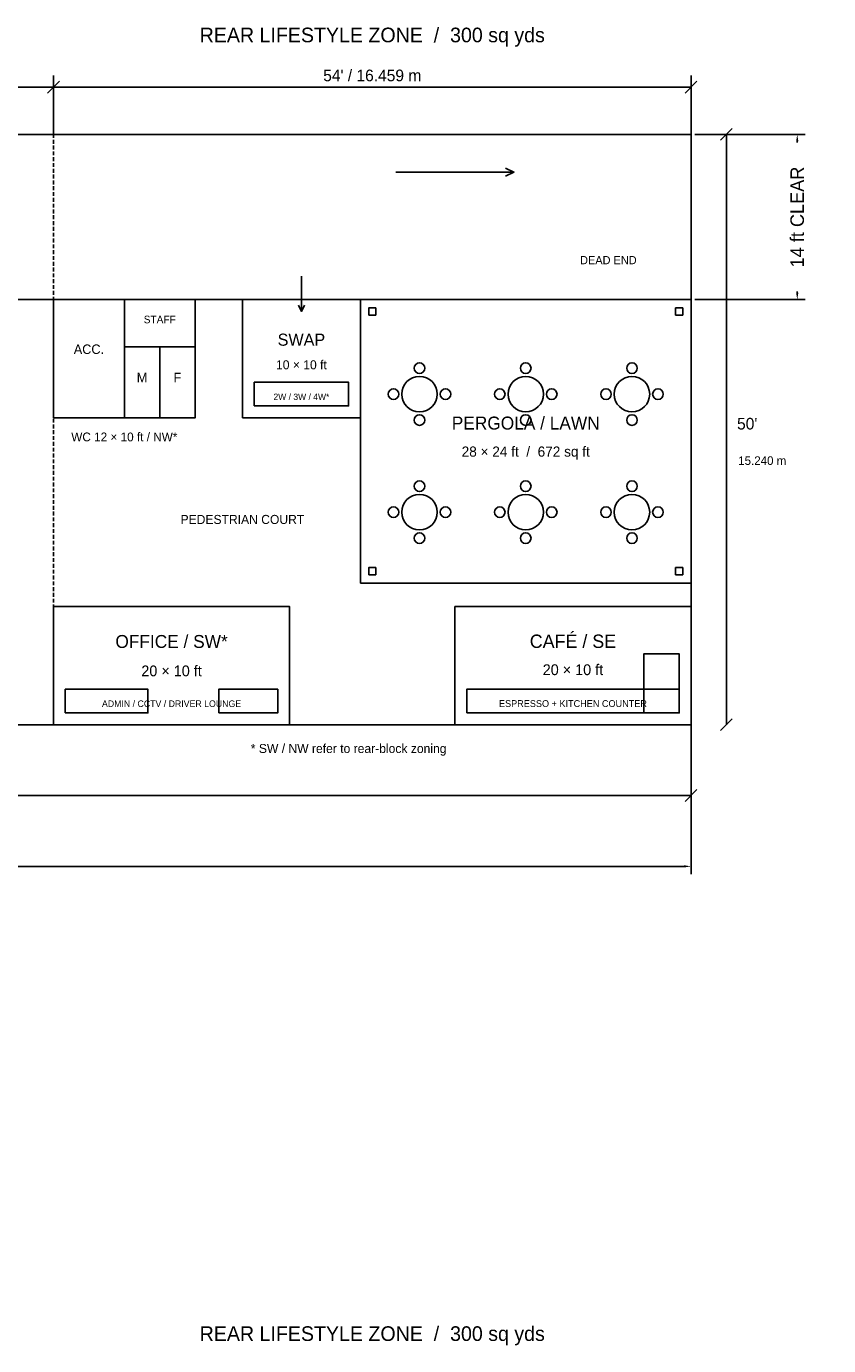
# Model space of a CAD drawing. Header units: millimetres. Extents: x -30480 to 47444, y -68489 to 20423.
# Tile 6 of 6: x 26732 to 47444, y -16031 to 18028. Entities that reach past the tile are written whole.
import ezdxf
from ezdxf.enums import TextEntityAlignment as Align

# ---------------------------------------------------------------- set-up
doc = ezdxf.new("R2010")
doc.units = ezdxf.units.MM
doc.linetypes.add('DASHED', pattern=[150, 100, -50])
for name, color, linetype, lineweight, true_color in [('DIMENSIONS', 8, 'Continuous', 25, 0x526765), ('DRIVEWAY_14FT', 4, 'Continuous', 25, 0x15796f), ('FURNITURE', 8, 'Continuous', 25, 0x526765), ('LANDSCAPE', 3, 'Continuous', 25, 0x63825c), ('PLOT_BOUNDARY', 7, 'Continuous', 25, 0x183335), ('REAR_CONTAINERS', 7, 'Continuous', 25, 0x183335), ('TEXT', 7, 'Continuous', 25, 0x183335)]:
    doc.layers.add(name, color=color, linetype=linetype, lineweight=lineweight, true_color=true_color)
doc.dimstyles.get("Standard").update_dxf_attribs({"dimtxt": 2.5, "dimasz": 2.5, "dimexe": 1.25, "dimexo": 0.625, "dimtad": 1, "dimcen": 2.5, "dimazin": 3, "dimtfac": 1, "dimtmove": 0, "dimatfit": 3})

# ---------------------------------------------------------------- blocks, each defined once
blk = doc.blocks.new('_CLOSEDFILLED')
at = {"color": 0, "linetype": 'BYBLOCK'}
blk.add_solid([(-1, 0.16), (0, 0), (-1, -0.16)], dxfattribs=at)
blk = doc.blocks.new('*D1')
for p, q in [((0, -100), (0, -3857.6)), ((43891.2, -100), (43891.2, -3857.6)), ((180, -3657.6), (18620.6, -3657.6)), ((25270.6, -3657.6), (43711.2, -3657.6))]:
    blk.add_line(p, q)
at = {"layer": 'Defpoints'}
for p in [(0, 0), (43891.2, 0), (0, -3657.6)]:
    blk.add_point(p, dxfattribs=at)
at = {"layer": 'DIMENSIONS', "xscale": 180, "yscale": 180, "rotation": 180}
blk.add_blockref('_CLOSEDFILLED', (0, -3657.6), dxfattribs=at)
at = {"layer": 'DIMENSIONS', "xscale": 180, "yscale": 180}
blk.add_blockref('_CLOSEDFILLED', (43891.2, -3657.6), dxfattribs=at)
at = {"layer": 'DIMENSIONS', "insert": (21945.6, -3657.6), "char_height": 350, "attachment_point": 5}
blk.add_mtext('144 ft / 43891.2 mm', dxfattribs=at)
blk = doc.blocks.new('*D3')
for p, q in [((43991.2, 15240), (46834.4, 15240)), ((46634.4, 15031.4), (46634.4, 15060)), ((43991.2, 10972.8), (46834.4, 10972.8)), ((46634.4, 11152.8), (46634.4, 11181.4))]:
    blk.add_line(p, q)
at = {"layer": 'Defpoints'}
for p in [(43891.2, 15240), (43891.2, 10972.8), (46634.4, 10972.8)]:
    blk.add_point(p, dxfattribs=at)
at = {"layer": 'DIMENSIONS', "xscale": 180, "yscale": 180}
for p, rotation in [((46634.4, 15240), 90), ((46634.4, 10972.8), 270)]:
    blk.add_blockref('_CLOSEDFILLED', p, dxfattribs=dict(at, rotation=rotation))
at = {"layer": 'DIMENSIONS', "insert": (46634.4, 13106.4), "char_height": 350, "attachment_point": 5, "rotation": 90}
blk.add_mtext('14 ft CLEAR', dxfattribs=at)

msp = doc.modelspace()

# ---------------------------------------------------------------- linework, layer by layer
at = {"layer": 'DIMENSIONS'}
for p, q in [((27432, 15240), (27432, 16764)), ((43891.2, 15240), (43891.2, 16764)), ((0, 16459.2), (27432, 16459.2)), ((27279.6, 16306.8), (27584.4, 16611.6)), ((27279.6, 16306.8), (27584.4, 16611.6)), ((27432, 16459.2), (43891.2, 16459.2)), ((43738.8, 16306.8), (44043.6, 16611.6)), ((44653.2, 15087.6), (44958, 15392.4)), ((44805.6, 0), (44805.6, 15240)), ((43891.2, 0), (43891.2, -2133.6)), ((44653.2, -152.4), (44958, 152.4)), ((43738.8, -1981.2), (44043.6, -1676.4)), ((0, -1828.8), (43891.2, -1828.8))]:
    msp.add_line(p, q, dxfattribs=at)
at = {"layer": 'DIMENSIONS', "linetype": 'DASHED'}
msp.add_line((27432, 0), (27432, 15240), dxfattribs=at)
at = {"layer": 'DRIVEWAY_14FT'}
for p, q in [((36271.2, 14264.64), (39319.2, 14264.64)), ((33832.8, 11582.4), (33832.8, 10668))]:
    msp.add_line(p, q, dxfattribs=at)
msp.add_lwpolyline([(0, 10972.8), (43891.2, 10972.8), (43891.2, 15240), (0, 15240)], close=True, dxfattribs=at)
for points in [[(39099.635, 14370.702), (39319.2, 14264.64), (39099.635, 14158.578)], [(33912.346, 10832.674), (33832.8, 10668), (33753.254, 10832.674)]]:
    msp.add_lwpolyline(points, dxfattribs=at)
at = {"layer": 'FURNITURE'}
for points in [[(27736.8, 304.8), (29870.4, 304.8), (29870.4, 914.4), (27736.8, 914.4)], [(31699.2, 304.8), (33223.2, 304.8), (33223.2, 914.4), (31699.2, 914.4)]]:
    msp.add_lwpolyline(points, close=True, dxfattribs=at)
for centre, radius in [((36880.8, 9204.96), 137.16), ((39624, 9204.96), 137.16), ((42367.2, 9204.96), 137.16), ((36880.8, 8534.4), 457.2), ((39624, 8534.4), 457.2), ((42367.2, 8534.4), 457.2), ((36210.24, 8534.4), 137.16), ((37551.36, 8534.4), 137.16), ((38953.44, 8534.4), 137.16), ((40294.56, 8534.4), 137.16), ((41696.64, 8534.4), 137.16), ((43037.76, 8534.4), 137.16), ((36880.8, 7863.84), 137.16), ((39624, 7863.84), 137.16), ((42367.2, 7863.84), 137.16), ((36880.8, 6156.96), 137.16), ((39624, 6156.96), 137.16), ((42367.2, 6156.96), 137.16), ((36880.8, 5486.4), 457.2), ((39624, 5486.4), 457.2), ((42367.2, 5486.4), 457.2), ((36210.24, 5486.4), 137.16), ((37551.36, 5486.4), 137.16), ((38953.44, 5486.4), 137.16), ((40294.56, 5486.4), 137.16), ((41696.64, 5486.4), 137.16), ((43037.76, 5486.4), 137.16), ((36880.8, 4815.84), 137.16), ((39624, 4815.84), 137.16), ((42367.2, 4815.84), 137.16)]:
    msp.add_circle(centre, radius, dxfattribs=at)
at = {"layer": 'LANDSCAPE'}
for points in [[(35356.8, 3657.6), (43891.2, 3657.6), (43891.2, 10972.8), (35356.8, 10972.8)], [(35570.16, 10576.56), (35753.04, 10576.56), (35753.04, 10759.44), (35570.16, 10759.44)], [(43494.96, 10576.56), (43677.84, 10576.56), (43677.84, 10759.44), (43494.96, 10759.44)], [(35570.16, 3870.96), (35753.04, 3870.96), (35753.04, 4053.84), (35570.16, 4053.84)], [(43494.96, 3870.96), (43677.84, 3870.96), (43677.84, 4053.84), (43494.96, 4053.84)]]:
    msp.add_lwpolyline(points, close=True, dxfattribs=at)
at = {"layer": 'PLOT_BOUNDARY'}
msp.add_lwpolyline([(0, 0), (43891.2, 0), (43891.2, 15240), (0, 15240)], close=True, dxfattribs=at)
at = {"layer": 'REAR_CONTAINERS'}
for p, q in [((29260.8, 7924.8), (29260.8, 10972.8)), ((29260.8, 9753.6), (31089.6, 9753.6)), ((30175.2, 7924.8), (30175.2, 9753.6)), ((29870.4, 3048), (31089.6, 3048)), ((39624, 3048), (40843.2, 3048))]:
    msp.add_line(p, q, dxfattribs=at)
for points in [[(27432, 7924.8), (31089.6, 7924.8), (31089.6, 10972.8), (27432, 10972.8)], [(32308.8, 7924.8), (35356.8, 7924.8), (35356.8, 10972.8), (32308.8, 10972.8)], [(32613.6, 8229.6), (35052, 8229.6), (35052, 8839.2), (32613.6, 8839.2)], [(27432, 0), (33528, 0), (33528, 3048), (27432, 3048)], [(37795.2, 0), (43891.2, 0), (43891.2, 3048), (37795.2, 3048)], [(42672, 304.8), (43586.4, 304.8), (43586.4, 1828.8), (42672, 1828.8)], [(38100, 304.8), (43586.4, 304.8), (43586.4, 914.4), (38100, 914.4)]]:
    msp.add_lwpolyline(points, close=True, dxfattribs=at)

# ---------------------------------------------------------------- texts
at = {"layer": 'DIMENSIONS'}
for s, height, p in [("54' / 16.459 m", 300.3804, (35661.6, 16611.6)), ('* SW / NW refer to rear-block zoning', 233.6292, (35052, -731.52))]:
    msp.add_text(s, height=height, dxfattribs=at).set_placement(p, align=Align.CENTER)
for s, height, p in [("50'", 300.3804, (45079.92, 7620)), ('15.240 m', 222.504, (45110.4, 6705.6))]:
    msp.add_text(s, height=height, dxfattribs=at).set_placement(p)
at = {"layer": 'DRIVEWAY_14FT'}
msp.add_text('DEAD END', height=211.3788, dxfattribs=at).set_placement((41757.6, 11887.2), align=Align.CENTER)
at = {"layer": 'LANDSCAPE'}
for s, height, p in [('PERGOLA / LAWN', 333.756, (39624, 7620)), ('28 × 24 ft  /  672 sq ft', 262.55472, (39624, 6918.96))]:
    msp.add_text(s, height=height, dxfattribs=at).set_placement(p, align=Align.CENTER)
at = {"layer": 'TEXT'}
for s, height, p in [('REAR LIFESTYLE ZONE  /  300 sq yds', 378.2568, (35661.6, 17617.44)), ('STAFF', 195.8035, (30175.2, 10363.2)), ('SWAP', 311.5056, (33832.8, 9784.08)), ('ACC.', 244.7544, (28346.4, 9570.72)), ('10 × 10 ft', 233.6292, (33832.8, 9174.48)), ('M', 244.754, (29718, 8839.2)), ('F', 244.754, (30632.4, 8839.2)), ('2W / 3W / 4W*', 164.65296, (33832.8, 8382)), ('WC 12 × 10 ft / NW*', 226.95408, (29260.8, 7315.2)), ('PEDESTRIAN COURT', 233.6292, (32308.8, 5181.6)), ('CAFÉ / SE', 344.8812, (40843.2, 1981.2)), ('OFFICE / SW*', 333.756, (30480, 1981.2)), ('20 × 10 ft', 278.13, (30480, 1249.68)), ('20 × 10 ft', 278.13, (40843.2, 1280.16)), ('ADMIN / CCTV / DRIVER LOUNGE', 169.10304, (30480, 457.2)), ('ESPRESSO + KITCHEN COUNTER', 175.77816, (40843.2, 457.2)), ('REAR LIFESTYLE ZONE  /  300 sq yds', 378.2568, (35661.6, -15910.56))]:
    msp.add_text(s, height=height, dxfattribs=at).set_placement(p, align=Align.CENTER)

# ---------------------------------------------------------------- dimensions: what is measured, and where the dimension line sits
at = {"layer": 'DIMENSIONS'}
dim = msp.add_linear_dim(base=(46634.4, 10972.8), p1=(43891.2, 10972.8), p2=(43891.2, 15240), angle=90, text='14 ft CLEAR', dimstyle='Standard', override={"dimtxt": 350, "dimasz": 180, "dimexe": 200, "dimexo": 100}, dxfattribs=at)
dim.commit()
dim.dimension.update_dxf_attribs({"geometry": '*D3', "text_midpoint": (46634.4, 13106.4)})
dim = msp.add_linear_dim(base=(0, -3657.6), p1=(0, 0), p2=(43891.2, 0), text='144 ft / 43891.2 mm', dimstyle='Standard', override={"dimtxt": 350, "dimasz": 180, "dimexe": 200, "dimexo": 100}, dxfattribs=at)
dim.commit()
dim.dimension.update_dxf_attribs({"geometry": '*D1', "text_midpoint": (21945.6, -3657.6)})

doc.saveas('drawing.dxf')
